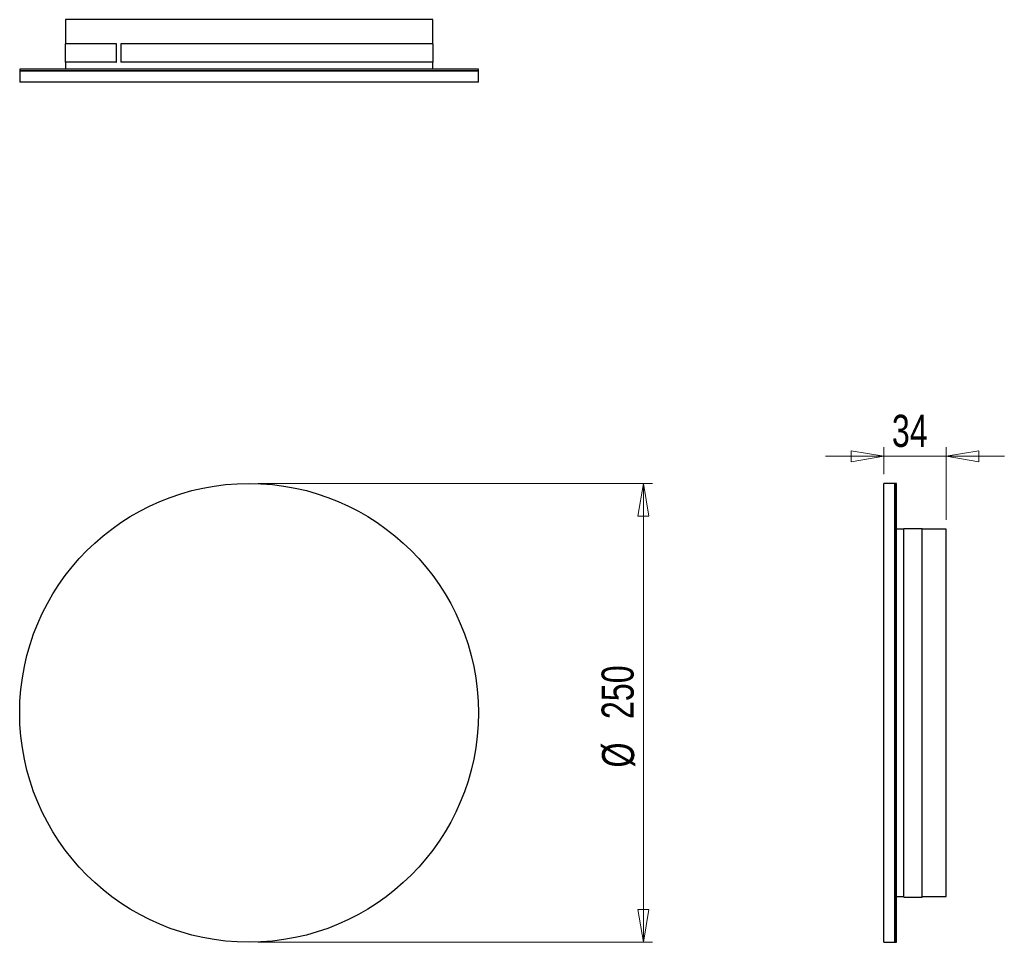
# Model space of a CAD drawing. Header units: millimetres. Extents: x 102 to 209, y 61 to 162.
import ezdxf

# ---------------------------------------------------------------- set-up
doc = ezdxf.new("R2010")
doc.units = ezdxf.units.MM
doc.styles.add('SLDTEXTSTYLE0', font='TXT', dxfattribs={"width": 0.75})
doc.dimstyles.new('SLDDIMSTYLE0', dxfattribs={"dimtxt": 3.5, "dimasz": 3.556, "dimexe": 0, "dimexo": 0.0625, "dimgap": 0.875, "dimtad": 1, "dimdec": 0, "dimlfac": 5, "dimrnd": 1e-09, "dimzin": 12, "dimdsep": 46, "dimtxsty": 'SLDTEXTSTYLE0', "dimblk1": 'CLOSED', "dimblk2": 'CLOSED', "dimsah": 1, "dimcen": 0.09, "dimadec": 0, "dimazin": 3, "dimtfac": 1, "dimtdec": 0, "dimtofl": 0, "dimtmove": 0, "dimatfit": 3, "dimldrblk": 'CLOSED', "dimfxl": 0, "dimfrac": 2, "dimtolj": 1, "dimtzin": 12, "dimarcsym": 0})
doc.dimstyles.new('SLDDIMSTYLE1', dxfattribs={"dimtxt": 3.5, "dimasz": 3.556, "dimexe": 0, "dimexo": 0.0625, "dimgap": 0.875, "dimtad": 1, "dimdec": 0, "dimlfac": 5, "dimrnd": 1e-09, "dimzin": 12, "dimdsep": 46, "dimtxsty": 'SLDTEXTSTYLE0', "dimblk1": 'CLOSED', "dimblk2": 'CLOSED', "dimsah": 1, "dimcen": 0.09, "dimadec": 0, "dimazin": 3, "dimtfac": 1, "dimtdec": 0, "dimtmove": 0, "dimatfit": 0, "dimldrblk": 'CLOSED', "dimfxl": 0, "dimfrac": 2, "dimtolj": 1, "dimtzin": 12, "dimarcsym": 0})

# ---------------------------------------------------------------- blocks, each defined once
blk = doc.blocks.new('_Closed')
at = {"color": 0, "linetype": 'ByBlock', "lineweight": -2}
for p, q in [((-1, 0.166667), (0, 0)), ((-1, 0.166667), (-1, -0.166667)), ((0, 0), (-1, -0.166667)), ((0, 0), (-1, 0))]:
    blk.add_line(p, q, dxfattribs=at)
blk = doc.blocks.new('_D')
at = {"color": 7, "linetype": 'Continuous', "lineweight": 0}
for p, q in [((127.97, 111.29), (170.96, 111.29)), ((169.96, 111.29), (169.96, 61.29)), ((127.97, 61.29), (170.96, 61.29))]:
    blk.add_line(p, q, dxfattribs=at)
at = {"color": 7, "linetype": 'Continuous', "lineweight": 18, "xscale": 3.556, "yscale": 3.556}
for p, rotation in [((169.96, 111.29, 0.14), 90.0000000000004), ((169.96, 61.29, 0.14), 270.0000000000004)]:
    blk.add_blockref('_Closed', p, dxfattribs=dict(at, rotation=rotation))
at = {"color": 7, "linetype": 'Continuous', "lineweight": 18, "char_height": 3.5, "attachment_point": 1, "rotation": 90, "style": 'SLDTEXTSTYLE0'}
for s, insert in [('250', (165.4, 85.61)), ('%%c', (165.45, 80.33))]:
    blk.add_mtext(s, dxfattribs=dict(at, insert=insert))
blk = doc.blocks.new('_D_1')
at = {"color": 7, "linetype": 'Continuous', "lineweight": 0}
for p, q in [((196.16, 112.29), (196.16, 115.25)), ((202.96, 107.31), (202.96, 115.25)), ((196.16, 114.25), (189.81, 114.25)), ((196.16, 114.25), (202.96, 114.25)), ((202.96, 114.25), (209.31, 114.25))]:
    blk.add_line(p, q, dxfattribs=at)
at = {"color": 7, "linetype": 'Continuous', "lineweight": 18, "xscale": 3.556, "yscale": 3.556}
blk.add_blockref('_Closed', (196.16, 114.25, 0.1), dxfattribs=at)
at = {"color": 7, "linetype": 'Continuous', "lineweight": 18, "xscale": 3.556, "yscale": 3.556, "rotation": 180.0000000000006}
blk.add_blockref('_Closed', (202.96, 114.25, 0.1), dxfattribs=at)
at = {"color": 7, "linetype": 'Continuous', "lineweight": 18, "insert": (197.05, 118.77), "char_height": 3.5, "attachment_point": 1, "style": 'SLDTEXTSTYLE0'}
blk.add_mtext('34', dxfattribs=at)

msp = doc.modelspace()

# ---------------------------------------------------------------- linework, layer by layer
at = {"color": 7, "linetype": 'Continuous', "lineweight": 25}
for p, q in [((106.95, 161.83), (106.95, 159.21)), ((146.99, 159.21), (146.99, 161.83)), ((106.91, 159.21), (106.91, 157.21)), ((112.5, 159.21), (106.91, 159.21)), ((112.5, 159.21), (112.5, 157.21)), ((112.53, 159.21), (112.5, 159.21)), ((113, 159.21), (113, 157.21)), ((147.03, 159.21), (113, 159.21)), ((147.03, 157.21), (147.03, 159.21)), ((112.5, 157.21), (106.91, 157.21)), ((106.95, 157.21), (106.95, 156.43)), ((112.5, 157.21), (112.53, 157.21)), ((147.03, 157.21), (113, 157.21)), ((146.99, 156.43), (146.99, 157.21)), ((101.97, 156.43), (101.97, 156.27)), ((146.77, 156.43), (101.97, 156.43)), ((146.77, 156.27), (101.97, 156.27)), ((101.97, 156.23), (101.97, 155.03)), ((146.77, 156.23), (101.97, 156.23)), ((151.97, 156.43), (146.77, 156.43)), ((151.97, 156.27), (146.77, 156.27)), ((151.97, 156.23), (146.77, 156.23)), ((151.97, 156.27), (151.97, 156.43)), ((151.97, 155.03), (151.97, 156.23)), ((146.77, 155.03), (101.97, 155.03)), ((151.97, 155.03), (146.77, 155.03)), ((197.36, 111.29), (196.16, 111.29)), ((196.16, 101.55), (196.16, 111.29)), ((197.36, 101.55), (197.36, 111.29)), ((197.56, 111.29), (197.4, 111.29)), ((197.4, 101.55), (197.4, 111.29)), ((197.56, 101.55), (197.56, 111.29)), ((198.34, 106.31), (197.56, 106.31)), ((200.34, 106.35), (198.34, 106.35)), ((198.34, 66.22), (198.34, 106.35)), ((200.34, 66.22), (200.34, 106.35)), ((202.96, 106.31), (200.34, 106.31)), ((196.16, 61.29), (196.16, 101.55)), ((197.36, 61.29), (197.36, 101.55)), ((197.4, 61.29), (197.4, 101.55)), ((197.56, 61.29), (197.56, 101.55)), ((197.56, 66.27), (198.34, 66.27)), ((198.34, 66.22), (200.34, 66.22)), ((200.34, 66.27), (202.96, 66.27)), ((196.16, 61.29), (197.36, 61.29)), ((197.4, 61.29), (197.56, 61.29))]:
    msp.add_line(p, q, dxfattribs=at)
msp.add_circle((126.97, 86.29), 25, dxfattribs=at)
for points in [[(146.99, 161.83), (146.97, 161.83), (146.93, 161.83), (146.63, 161.83), (146.16, 161.83), (145.49, 161.83), (144.65, 161.83), (143.64, 161.83), (142.47, 161.83), (141.15, 161.83), (139.69, 161.83), (138.11, 161.83), (136.42, 161.83), (134.64, 161.83), (132.79, 161.83), (130.88, 161.83), (128.93, 161.83), (126.97, 161.83), (125, 161.83), (123.06, 161.83), (121.15, 161.83), (119.3, 161.83), (117.52, 161.83), (115.83, 161.83), (114.25, 161.83), (112.79, 161.83), (111.47, 161.83), (110.3, 161.83), (109.28, 161.83), (108.44, 161.83), (107.78, 161.83), (107.3, 161.83), (107.01, 161.83), (106.97, 161.83), (106.95, 161.83)], [(202.96, 86.29), (202.96, 86.94), (202.96, 88.25), (202.96, 90.2), (202.96, 92.11), (202.96, 93.96), (202.96, 95.74), (202.96, 97.43), (202.96, 99.01), (202.96, 100.46), (202.96, 101.79), (202.96, 102.96), (202.96, 103.97), (202.96, 104.81), (202.96, 105.47), (202.96, 105.95), (202.96, 106.25), (202.96, 106.29), (202.96, 106.31)], [(202.96, 66.27), (202.96, 66.28), (202.96, 66.32), (202.96, 66.62), (202.96, 67.1), (202.96, 67.76), (202.96, 68.6), (202.96, 69.61), (202.96, 70.78), (202.96, 72.11), (202.96, 73.56), (202.96, 75.15), (202.96, 76.83), (202.96, 78.61), (202.96, 80.46), (202.96, 82.37), (202.96, 84.32), (202.96, 85.63), (202.96, 86.29)]]:
    msp.add_open_spline(points, degree=3, dxfattribs=at)

# ---------------------------------------------------------------- dimensions: what is measured, and where the dimension line sits
at = {"color": 7, "linetype": 'Continuous', "lineweight": 18}
dim = msp.add_linear_dim(base=(202.96, 114.25), p1=(196.16, 111.29), p2=(202.96, 106.31), angle=0, dimstyle='SLDDIMSTYLE1', dxfattribs=at)
dim.commit()
dim.dimension.update_dxf_attribs({"geometry": '_D_1', "text_midpoint": (199.64, 114.25), "dimtype": 160})
dim = msp.add_linear_dim(base=(169.96, 61.29), p1=(126.97, 111.29), p2=(126.97, 61.29), angle=90, text='%%c<>', dimstyle='SLDDIMSTYLE0', dxfattribs=at)
dim.commit()
dim.dimension.update_dxf_attribs({"geometry": '_D', "text_midpoint": (169.96, 86.85), "dimtype": 160})

doc.saveas('drawing.dxf')
